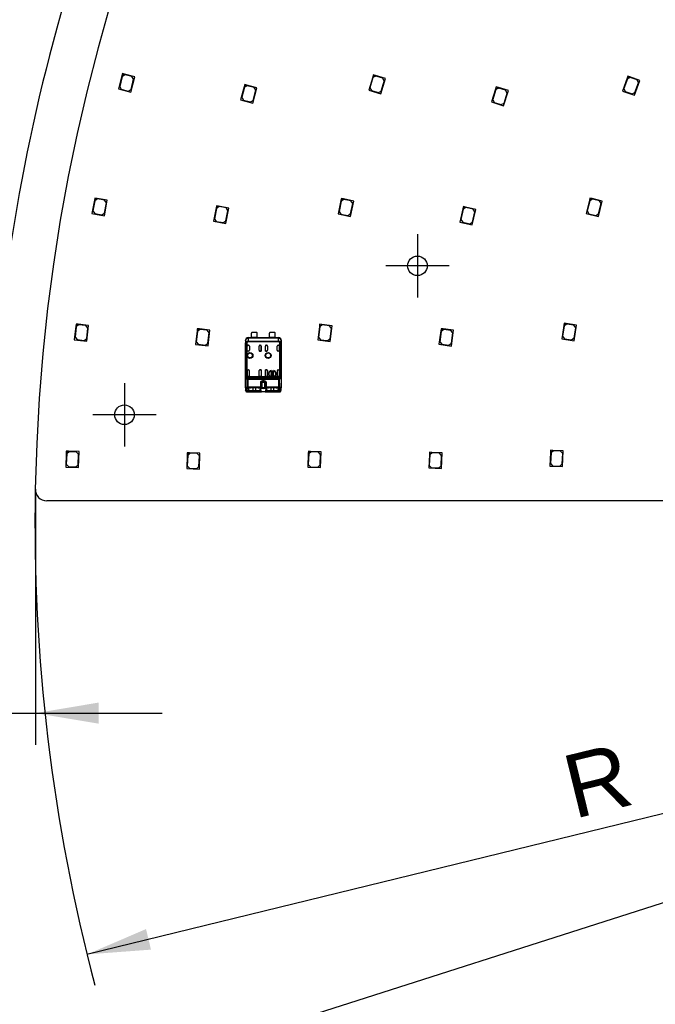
# Model space of a CAD drawing. Header units: millimetres. Extents: x 7 to 819, y 15 to 587.
# Tile 10 of 59: x 265 to 335, y 118 to 227. Entities that reach past the tile are written whole.
import ezdxf
from ezdxf.enums import TextEntityAlignment as Align
from ezdxf.lldxf.tags import DXFTag

# ---------------------------------------------------------------- set-up
doc = ezdxf.new("R2010")
doc.units = ezdxf.units.MM
doc.layers.add('Default', color=7, linetype='Continuous')
doc.layers.add('RDLED_1-4_802MM_', color=7, linetype='Continuous')
doc.styles.add('SEACAD_Arial', font='arial.ttf')
tags = doc.linetypes.add('CENTER2', pattern=[28.575, 19.05, -3.175, 3.175, -3.175]).pattern_tags.tags
tags[10:11] = [DXFTag(74, 4), DXFTag(75, 0), DXFTag(340, '0'), DXFTag(46, 0.0), DXFTag(50, 0.0), DXFTag(44, 0.0), DXFTag(45, 0.0)]
tags[8:9] = [DXFTag(74, 4), DXFTag(75, 0), DXFTag(340, '0'), DXFTag(46, 0.0), DXFTag(50, 0.0), DXFTag(44, 0.0), DXFTag(45, 0.0)]
tags[6:7] = [DXFTag(74, 4), DXFTag(75, 0), DXFTag(340, '0'), DXFTag(46, 0.0), DXFTag(50, 0.0), DXFTag(44, 0.0), DXFTag(45, 0.0)]
tags[4:5] = [DXFTag(74, 4), DXFTag(75, 0), DXFTag(340, '0'), DXFTag(46, 0.0), DXFTag(50, 0.0), DXFTag(44, 0.0), DXFTag(45, 0.0)]
doc.dimstyles.new('ISO', dxfattribs={"dimtxt": 7, "dimasz": 7, "dimexe": 3.5, "dimexo": 0, "dimgap": 1.75, "dimtad": 1, "dimlfac": 2, "dimtxsty": 'SEACAD_Arial', "dimblk1": '_SE_FILLED', "dimblk2": '_SE_FILLED', "dimsah": 1, "dimcen": 3.5, "dimadec": 0, "dimazin": 0, "dimtfac": 0.5, "dimtdec": 3, "dimtmove": 1, "dimatfit": 3, "dimfxl": 1, "dimtolj": 1, "dimarcsym": 0})

# ---------------------------------------------------------------- blocks, each defined once
blk = doc.blocks.new('SEANNOT_GROUP5')
at = {"layer": 'Default', "color": 7, "linetype": 'CENTER2'}
for p, q in [((276.8, 186.47), (276.8, 179.47)), ((280.3, 182.97), (273.3, 182.97))]:
    blk.add_line(p, q, dxfattribs=at)
blk = doc.blocks.new('SEANNOT_GROUP6')
at = {"layer": 'Default', "color": 7, "linetype": 'CENTER2'}
for p, q in [((309.15, 202.92), (309.15, 195.92)), ((312.65, 199.42), (305.65, 199.42))]:
    blk.add_line(p, q, dxfattribs=at)
blk = doc.blocks.new('SE')
at = {"layer": 'RDLED_1-4_802MM_', "color": 7, "linetype": 'Continuous'}
for p, q in [((276.52, 220.41), (276.15, 218.96)), ((276.55, 220.35), (276.27, 219.24)), ((276.58, 220.65), (276.52, 220.41)), ((276.52, 220.41), (276.82, 220.59)), ((276.86, 220.53), (276.55, 220.35)), ((276.82, 220.59), (276.58, 220.65)), ((277.94, 220.31), (276.82, 220.59)), ((277.63, 220.33), (276.86, 220.53)), ((277.5, 218.61), (277.94, 220.31)), ((277.53, 218.91), (277.81, 220.03)), ((277.81, 220.03), (277.63, 220.33)), ((304.21, 220.27), (303.78, 218.83)), ((304.24, 220.21), (303.91, 219.1)), ((304.28, 220.51), (304.21, 220.27)), ((304.21, 220.27), (304.52, 220.44)), ((304.55, 220.37), (304.24, 220.21)), ((304.52, 220.44), (304.28, 220.51)), ((305.62, 220.11), (304.52, 220.44)), ((305.32, 220.15), (304.55, 220.37)), ((305.12, 218.43), (305.62, 220.11)), ((305.16, 218.73), (305.49, 219.83)), ((305.49, 219.83), (305.32, 220.15)), ((332.3, 220.14), (331.8, 218.73)), ((332.33, 220.08), (331.95, 219)), ((332.39, 220.38), (332.3, 220.14)), ((332.3, 220.14), (332.62, 220.3)), ((332.65, 220.23), (332.33, 220.08)), ((332.62, 220.3), (332.39, 220.38)), ((333.71, 219.91), (332.62, 220.3)), ((333.41, 219.96), (332.65, 220.23)), ((333.12, 218.26), (333.71, 219.91)), ((333.56, 219.64), (333.41, 219.96)), ((276.15, 218.96), (277.5, 218.61)), ((276.27, 219.24), (276.45, 218.93)), ((276.45, 218.93), (277.22, 218.73)), ((277.22, 218.73), (277.53, 218.91)), ((290.02, 219.21), (289.63, 217.76)), ((290.05, 219.15), (289.75, 218.04)), ((290.08, 219.45), (290.02, 219.21)), ((290.02, 219.21), (290.32, 219.38)), ((290.36, 219.32), (290.05, 219.15)), ((290.32, 219.38), (290.08, 219.45)), ((291.43, 219.09), (290.32, 219.38)), ((291.13, 219.12), (290.36, 219.32)), ((290.98, 217.4), (291.43, 219.09)), ((291.01, 217.7), (291.31, 218.81)), ((291.31, 218.81), (291.13, 219.12)), ((303.78, 218.83), (305.12, 218.43)), ((303.91, 219.1), (304.08, 218.79)), ((304.08, 218.79), (304.85, 218.56)), ((304.85, 218.56), (305.16, 218.73)), ((317.78, 218.95), (317.33, 217.52)), ((317.82, 218.89), (317.47, 217.79)), ((317.86, 219.19), (317.78, 218.95)), ((317.78, 218.95), (318.1, 219.11)), ((318.13, 219.05), (317.82, 218.89)), ((318.1, 219.11), (317.86, 219.19)), ((319.19, 218.77), (318.1, 219.11)), ((318.89, 218.81), (318.13, 219.05)), ((318.67, 217.1), (319.19, 218.77)), ((319.06, 218.49), (318.89, 218.81)), ((331.8, 218.73), (333.12, 218.26)), ((331.95, 219), (332.1, 218.68)), ((332.1, 218.68), (332.85, 218.41)), ((333.17, 218.56), (333.56, 219.64)), ((289.63, 217.76), (290.98, 217.4)), ((289.75, 218.04), (289.93, 217.73)), ((289.93, 217.73), (290.7, 217.52)), ((290.7, 217.52), (291.01, 217.7)), ((317.47, 217.79), (317.63, 217.48)), ((318.71, 217.4), (319.06, 218.49)), ((332.85, 218.41), (333.17, 218.56)), ((317.33, 217.52), (318.67, 217.1)), ((317.63, 217.48), (318.4, 217.24)), ((318.4, 217.24), (318.71, 217.4)), ((273.48, 206.67), (273.21, 205.19)), ((273.52, 206.91), (273.48, 206.67)), ((273.48, 206.67), (273.77, 206.87)), ((273.77, 206.87), (273.52, 206.91)), ((273.81, 206.81), (273.52, 206.61)), ((274.9, 206.66), (273.77, 206.87)), ((274.6, 206.67), (273.81, 206.81)), ((274.59, 204.94), (274.9, 206.66)), ((274.8, 206.38), (274.6, 206.67)), ((300.75, 206.87), (300.7, 206.62)), ((300.7, 206.62), (300.99, 206.81)), ((301.03, 206.76), (300.73, 206.56)), ((300.99, 206.81), (300.75, 206.87)), ((302.12, 206.58), (300.99, 206.81)), ((301.81, 206.59), (301.03, 206.76)), ((328.14, 206.66), (327.77, 205.21)), ((328.2, 206.91), (328.14, 206.66)), ((328.14, 206.66), (328.44, 206.85)), ((328.48, 206.79), (328.17, 206.6)), ((328.44, 206.85), (328.2, 206.91)), ((329.55, 206.57), (328.44, 206.85)), ((329.25, 206.59), (328.48, 206.79)), ((273.52, 206.61), (273.31, 205.48)), ((274.59, 205.25), (274.8, 206.38)), ((286.91, 205.81), (286.63, 204.34)), ((286.95, 205.76), (286.73, 204.63)), ((286.95, 206.06), (286.91, 205.81)), ((286.91, 205.81), (287.2, 206.01)), ((287.2, 206.01), (286.95, 206.06)), ((287.24, 205.96), (286.95, 205.76)), ((288.33, 205.8), (287.2, 206.01)), ((288.03, 205.81), (287.24, 205.96)), ((288, 204.08), (288.33, 205.8)), ((288.22, 205.51), (288.03, 205.81)), ((300.7, 206.62), (300.39, 205.15)), ((300.73, 206.56), (300.5, 205.44)), ((301.76, 204.87), (302.12, 206.58)), ((301.77, 205.17), (302.01, 206.3)), ((302.01, 206.3), (301.81, 206.59)), ((314.17, 205.72), (313.85, 204.26)), ((314.21, 205.67), (313.96, 204.54)), ((314.23, 205.97), (314.17, 205.72)), ((314.17, 205.72), (314.47, 205.91)), ((314.51, 205.85), (314.21, 205.67)), ((314.47, 205.91), (314.23, 205.97)), ((315.59, 205.66), (314.47, 205.91)), ((315.29, 205.68), (314.51, 205.85)), ((315.21, 203.96), (315.59, 205.66)), ((315.48, 205.38), (315.29, 205.68)), ((328.17, 206.6), (327.89, 205.49)), ((329.13, 204.87), (329.55, 206.57)), ((329.15, 205.17), (329.43, 206.29)), ((329.43, 206.29), (329.25, 206.59)), ((273.21, 205.19), (274.59, 204.94)), ((273.31, 205.48), (273.52, 205.19)), ((273.52, 205.19), (274.3, 205.04)), ((274.3, 205.04), (274.59, 205.25)), ((286.73, 204.63), (286.93, 204.33)), ((288.01, 204.38), (288.22, 205.51)), ((300.39, 205.15), (301.76, 204.87)), ((300.5, 205.44), (300.69, 205.14)), ((300.69, 205.14), (301.48, 204.98)), ((301.48, 204.98), (301.77, 205.17)), ((313.96, 204.54), (314.15, 204.24)), ((315.23, 204.26), (315.48, 205.38)), ((327.77, 205.21), (329.13, 204.87)), ((327.89, 205.49), (328.07, 205.18)), ((328.07, 205.18), (328.85, 204.99)), ((328.85, 204.99), (329.15, 205.17)), ((286.63, 204.34), (288, 204.08)), ((286.93, 204.33), (287.72, 204.19)), ((287.72, 204.19), (288.01, 204.38)), ((313.85, 204.26), (315.21, 203.96)), ((314.15, 204.24), (314.93, 204.07)), ((314.93, 204.07), (315.23, 204.26)), ((271.43, 192.74), (271.26, 191.25)), ((271.47, 192.68), (271.35, 191.54)), ((271.45, 192.99), (271.43, 192.74)), ((271.43, 192.74), (271.7, 192.96)), ((271.7, 192.96), (271.45, 192.99)), ((271.74, 192.91), (271.47, 192.68)), ((272.84, 192.84), (271.7, 192.96)), ((272.54, 192.82), (271.74, 192.91)), ((272.76, 192.55), (272.54, 192.82)), ((272.64, 191.4), (272.76, 192.55)), ((272.66, 191.1), (272.84, 192.84)), ((298.32, 192.73), (298.14, 191.24)), ((298.37, 192.68), (298.22, 191.53)), ((298.35, 192.98), (298.32, 192.73)), ((298.32, 192.73), (298.6, 192.95)), ((298.6, 192.95), (298.35, 192.98)), ((298.64, 192.89), (298.37, 192.68)), ((299.74, 192.81), (298.6, 192.95)), ((299.44, 192.79), (298.64, 192.89)), ((299.66, 192.51), (299.44, 192.79)), ((299.51, 191.37), (299.66, 192.51)), ((299.53, 191.07), (299.74, 192.81)), ((325.31, 192.84), (325.09, 191.36)), ((325.35, 192.78), (325.18, 191.65)), ((325.34, 193.09), (325.31, 192.84)), ((325.31, 192.84), (325.59, 193.05)), ((325.59, 193.05), (325.34, 193.09)), ((325.63, 192.99), (325.35, 192.78)), ((326.73, 192.88), (325.59, 193.05)), ((326.43, 192.88), (325.63, 192.99)), ((326.64, 192.59), (326.43, 192.88)), ((326.47, 191.15), (326.73, 192.88)), ((326.47, 191.45), (326.64, 192.59)), ((271.35, 191.54), (271.57, 191.27)), ((284.81, 192.23), (284.64, 190.74)), ((284.85, 192.17), (284.72, 191.03)), ((284.84, 192.48), (284.81, 192.23)), ((284.81, 192.23), (285.08, 192.45)), ((285.08, 192.45), (284.84, 192.48)), ((285.13, 192.39), (284.85, 192.17)), ((286.23, 192.32), (285.08, 192.45)), ((285.92, 192.3), (285.13, 192.39)), ((286.14, 192.03), (285.92, 192.3)), ((286.02, 190.88), (286.14, 192.03)), ((286.03, 190.58), (286.23, 192.32)), ((290.46, 191.5), (290.46, 191.49)), ((290.46, 191.5), (290.82, 191.5)), ((290.46, 191.49), (290.47, 191.49)), ((290.47, 191.49), (290.47, 191.49)), ((290.47, 191.49), (293.8, 191.49)), ((290.47, 191.49), (290.47, 191.42)), ((293.8, 191.42), (290.47, 191.42)), ((290.47, 191.42), (290.47, 191.11)), ((290.82, 191.5), (290.82, 191.97)), ((291.45, 191.5), (290.82, 191.5)), ((291.42, 192.05), (290.85, 192.05)), ((291.45, 191.5), (291.45, 191.97)), ((291.45, 191.5), (292.82, 191.5)), ((292.82, 191.5), (292.82, 191.97)), ((293.45, 191.5), (292.82, 191.5)), ((293.42, 192.05), (292.85, 192.05)), ((293.45, 191.5), (293.45, 191.97)), ((293.45, 191.5), (293.81, 191.5)), ((293.8, 191.49), (293.81, 191.49)), ((293.8, 191.49), (293.8, 191.49)), ((293.8, 191.42), (293.8, 191.49)), ((293.8, 191.11), (293.8, 191.42)), ((293.81, 191.49), (293.81, 191.5)), ((298.22, 191.53), (298.44, 191.26)), ((311.73, 192.24), (311.53, 190.75)), ((311.77, 192.18), (311.62, 191.04)), ((311.76, 192.48), (311.73, 192.24)), ((311.73, 192.24), (312.01, 192.45)), ((312.01, 192.45), (311.76, 192.48)), ((312.05, 192.39), (311.77, 192.18)), ((313.15, 192.3), (312.01, 192.45)), ((312.84, 192.29), (312.05, 192.39)), ((313.06, 192.01), (312.84, 192.29)), ((312.91, 190.87), (313.06, 192.01)), ((312.92, 190.56), (313.15, 192.3)), ((325.18, 191.65), (325.39, 191.36)), ((326.18, 191.24), (326.47, 191.45)), ((271.26, 191.25), (272.66, 191.1)), ((271.57, 191.27), (272.36, 191.18)), ((272.36, 191.18), (272.64, 191.4)), ((284.64, 190.74), (286.03, 190.58)), ((284.72, 191.03), (284.94, 190.75)), ((284.94, 190.75), (285.74, 190.66)), ((285.74, 190.66), (286.02, 190.88)), ((290.17, 191.19), (290.16, 191.2)), ((290.16, 191.2), (290.16, 186.47)), ((290.17, 191.19), (290.17, 190.85)), ((290.17, 185.96), (290.17, 190.85)), ((290.18, 190.85), (290.18, 185.96)), ((290.31, 190.92), (290.22, 190.92)), ((290.22, 187.15), (290.22, 190.92)), ((290.23, 190.96), (290.23, 190.96)), ((290.31, 190.92), (290.31, 187.18)), ((290.36, 190.55), (290.36, 190.55)), ((290.36, 190), (290.36, 190.55)), ((290.36, 190), (290.36, 190.55)), ((290.46, 190.65), (290.51, 190.65)), ((290.47, 191.11), (293.8, 191.11)), ((293.8, 191.03), (290.47, 191.03)), ((290.61, 190.55), (290.61, 190.1)), ((291.66, 190.1), (291.66, 190.55)), ((291.76, 190.65), (291.81, 190.65)), ((291.91, 190.55), (291.91, 190.55)), ((291.91, 190), (291.91, 190.55)), ((291.91, 190.55), (291.91, 190)), ((292.36, 190.55), (292.36, 190.55)), ((292.36, 190), (292.36, 190.55)), ((292.36, 190), (292.36, 190.55)), ((292.46, 190.65), (292.51, 190.65)), ((292.61, 190.55), (292.61, 190.1)), ((293.66, 190.1), (293.66, 190.55)), ((293.76, 190.65), (293.81, 190.65)), ((293.91, 190.55), (293.91, 190.55)), ((293.91, 190), (293.91, 190.55)), ((293.91, 190.55), (293.91, 190)), ((294.05, 190.96), (293.96, 190.92)), ((293.96, 187.18), (293.96, 190.92)), ((294.05, 190.92), (293.96, 190.92)), ((294.05, 190.92), (294.05, 187.15)), ((294.11, 191.2), (294.1, 191.19)), ((294.1, 190.85), (294.1, 191.19)), ((294.1, 190.85), (294.1, 185.96)), ((294.1, 190.85), (294.1, 185.96)), ((294.11, 191.2), (294.11, 186.47)), ((298.14, 191.24), (299.53, 191.07)), ((298.44, 191.26), (299.23, 191.16)), ((299.23, 191.16), (299.51, 191.37)), ((311.53, 190.75), (312.92, 190.56)), ((311.62, 191.04), (311.83, 190.76)), ((311.83, 190.76), (312.63, 190.65)), ((312.63, 190.65), (312.91, 190.87)), ((325.09, 191.36), (326.47, 191.15)), ((325.39, 191.36), (326.18, 191.24)), ((290.36, 190), (290.36, 190)), ((290.51, 190), (290.36, 190)), ((290.51, 190), (290.36, 190)), ((290.51, 190), (290.51, 190)), ((291.76, 190), (291.76, 190)), ((291.76, 190), (291.91, 190)), ((291.91, 190), (291.76, 190)), ((291.91, 190), (291.91, 190)), ((292.36, 190), (292.36, 190)), ((292.36, 190), (292.51, 190)), ((292.51, 190), (292.36, 190)), ((292.51, 190), (292.51, 190)), ((293.76, 190), (293.76, 190)), ((293.91, 190), (293.76, 190)), ((293.91, 190), (293.76, 190)), ((293.91, 190), (293.91, 190)), ((290.32, 186.98), (290.22, 187.15)), ((290.32, 187.18), (290.46, 187.18)), ((290.36, 187.94), (290.36, 187.95)), ((290.36, 187.95), (290.36, 187.28)), ((290.36, 187.95), (290.48, 187.95)), ((290.36, 187.28), (290.36, 187.94)), ((290.36, 187.94), (290.48, 187.94)), ((290.36, 187.28), (290.36, 187.28)), ((290.48, 187.18), (290.46, 187.18)), ((290.48, 187.94), (290.48, 187.95)), ((290.48, 187.18), (290.48, 187.18)), ((290.48, 187.18), (291.79, 187.18)), ((290.58, 187.85), (290.58, 187.28)), ((291.69, 187.28), (291.69, 187.85)), ((291.79, 187.94), (291.79, 187.95)), ((291.79, 187.95), (291.91, 187.95)), ((291.91, 187.94), (291.79, 187.94)), ((291.81, 187.18), (291.79, 187.18)), ((291.81, 187.18), (292.46, 187.18)), ((291.91, 187.94), (291.91, 187.95)), ((291.91, 187.95), (291.91, 187.28)), ((291.91, 187.94), (291.91, 187.28)), ((291.91, 187.28), (291.91, 187.28)), ((292.36, 187.94), (292.36, 187.95)), ((292.36, 187.95), (292.36, 187.28)), ((292.36, 187.95), (292.48, 187.95)), ((292.36, 187.28), (292.36, 187.94)), ((292.48, 187.94), (292.36, 187.94)), ((292.36, 187.28), (292.36, 187.28)), ((292.48, 187.18), (292.46, 187.18)), ((292.48, 187.94), (292.48, 187.95)), ((292.48, 187.18), (293.79, 187.18)), ((292.58, 187.85), (292.58, 187.28)), ((292.79, 187.63), (292.77, 187.63)), ((292.77, 187.33), (292.77, 187.63)), ((292.77, 187.33), (292.79, 187.33)), ((292.79, 187.33), (292.79, 187.63)), ((292.89, 187.77), (293.38, 187.77)), ((292.89, 187.71), (292.89, 187.77)), ((293.1, 187.71), (292.89, 187.71)), ((293.39, 187.23), (292.89, 187.23)), ((292.89, 187.23), (292.89, 187.22)), ((293.39, 187.22), (292.89, 187.22)), ((292.99, 187.84), (292.99, 187.83)), ((292.99, 187.84), (293.29, 187.84)), ((292.99, 187.83), (293.29, 187.83)), ((293.1, 187.65), (293.1, 187.71)), ((293.1, 187.39), (293.1, 187.59)), ((293.1, 187.27), (293.1, 187.32)), ((293.17, 187.27), (293.1, 187.27)), ((293.17, 187.71), (293.17, 187.65)), ((293.38, 187.71), (293.17, 187.71)), ((293.17, 187.59), (293.17, 187.39)), ((293.17, 187.32), (293.17, 187.27)), ((293.3, 187.53), (293.24, 187.53)), ((293.24, 187.45), (293.3, 187.45)), ((293.29, 187.83), (293.29, 187.84)), ((293.38, 187.77), (293.38, 187.71)), ((293.39, 187.22), (293.39, 187.23)), ((293.5, 187.63), (293.49, 187.63)), ((293.49, 187.63), (293.49, 187.33)), ((293.49, 187.33), (293.5, 187.33)), ((293.5, 187.63), (293.5, 187.33)), ((293.69, 187.28), (293.69, 187.85)), ((293.79, 187.94), (293.79, 187.95)), ((293.79, 187.95), (293.91, 187.95)), ((293.79, 187.94), (293.91, 187.94)), ((293.79, 187.18), (293.79, 187.18)), ((293.81, 187.18), (293.79, 187.18)), ((293.81, 187.18), (293.96, 187.18)), ((293.88, 187.04), (293.96, 187.18)), ((293.91, 187.94), (293.91, 187.95)), ((293.91, 187.95), (293.91, 187.28)), ((293.91, 187.28), (293.91, 187.94)), ((293.91, 187.28), (293.91, 187.28)), ((294.05, 187.15), (293.95, 186.98)), ((293.96, 187.18), (293.96, 187.18)), ((290.16, 186.47), (290.17, 186.47)), ((290.17, 186.47), (290.17, 185.67)), ((290.17, 186.47), (290.17, 186.47)), ((290.18, 185.96), (290.25, 186.01)), ((290.25, 186.01), (290.37, 186.05)), ((290.43, 186.87), (290.37, 186.87)), ((290.37, 186.05), (290.37, 186.87)), ((290.37, 186.05), (290.43, 186.05)), ((290.39, 187.04), (293.88, 187.04)), ((293.84, 186.87), (290.43, 186.87)), ((290.43, 186.87), (290.43, 186.05)), ((290.43, 186.05), (290.43, 185.96)), ((290.43, 186.05), (291.84, 186.05)), ((291.91, 186.55), (291.84, 186.55)), ((291.84, 186.05), (291.84, 186.55)), ((291.84, 186.05), (291.91, 186.05)), ((291.84, 185.96), (291.84, 186.05)), ((292.01, 186.55), (291.91, 186.55)), ((291.91, 186.55), (291.91, 186.05)), ((291.91, 186.05), (292.01, 186.02)), ((292.26, 186.55), (292.01, 186.55)), ((292.01, 186.02), (292.01, 186.55)), ((292.08, 186.65), (292.07, 186.74)), ((292.07, 186.74), (292.21, 186.74)), ((292.14, 186.65), (292.08, 186.65)), ((292.15, 186.65), (292.14, 186.65)), ((292.15, 186.65), (292.19, 186.65)), ((292.3, 186.61), (292.19, 186.65)), ((292.37, 186.55), (292.26, 186.55)), ((292.26, 186.55), (292.26, 186.02)), ((292.26, 186.02), (292.37, 186.05)), ((292.37, 186.05), (292.37, 186.55)), ((292.43, 186.55), (292.37, 186.55)), ((292.37, 186.05), (292.43, 186.05)), ((292.43, 186.55), (292.43, 186.05)), ((292.43, 186.05), (292.43, 185.96)), ((292.43, 186.05), (293.84, 186.05)), ((293.91, 186.87), (293.84, 186.87)), ((293.84, 186.05), (293.84, 186.87)), ((293.84, 185.96), (293.84, 186.05)), ((293.84, 186.05), (293.91, 186.05)), ((293.91, 186.05), (293.91, 186.87)), ((293.91, 186.05), (294.02, 186.01)), ((294.02, 186.01), (294.1, 185.96)), ((294.11, 185.67), (294.11, 186.47)), ((294.11, 186.47), (294.11, 186.47)), ((294.11, 186.47), (294.11, 186.47)), ((290.17, 185.96), (290.18, 185.96)), ((290.17, 185.96), (290.17, 185.67)), ((290.19, 185.62), (290.17, 185.67)), ((290.19, 185.62), (290.19, 185.61)), ((290.27, 185.87), (290.34, 185.92)), ((290.27, 185.58), (290.27, 185.87)), ((290.29, 185.53), (290.56, 185.53)), ((290.34, 185.92), (290.43, 185.96)), ((290.36, 185.5), (290.74, 185.5)), ((290.46, 185.98), (290.41, 185.83)), ((290.41, 185.83), (290.41, 185.67)), ((290.41, 185.67), (290.46, 185.81)), ((291.84, 185.96), (290.43, 185.96)), ((290.46, 185.81), (290.46, 185.89)), ((290.6, 185.67), (290.57, 185.53)), ((291.56, 185.95), (290.71, 185.95)), ((290.76, 185.65), (290.74, 185.5)), ((290.74, 185.5), (290.96, 185.5)), ((290.76, 185.65), (290.96, 185.65)), ((290.96, 185.95), (290.96, 185.65)), ((290.96, 185.65), (290.96, 185.5)), ((290.96, 185.65), (291.31, 185.65)), ((290.96, 185.5), (291.31, 185.5)), ((291.31, 185.65), (291.31, 185.95)), ((291.31, 185.5), (291.31, 185.65)), ((291.31, 185.65), (291.51, 185.65)), ((291.31, 185.5), (291.53, 185.5)), ((291.53, 185.5), (291.51, 185.65)), ((291.53, 185.5), (291.93, 185.5)), ((291.67, 185.67), (291.71, 185.53)), ((291.71, 185.53), (292.56, 185.53)), ((291.87, 185.83), (291.82, 185.98)), ((291.82, 185.89), (291.82, 185.81)), ((291.82, 185.81), (291.87, 185.67)), ((291.84, 185.96), (291.93, 185.92)), ((291.87, 185.67), (291.87, 185.83)), ((291.93, 185.5), (291.94, 185.5)), ((292.33, 185.5), (292.35, 185.5)), ((292.34, 185.92), (292.43, 185.96)), ((292.35, 185.5), (292.74, 185.5)), ((292.46, 185.98), (292.41, 185.83)), ((292.41, 185.83), (292.41, 185.67)), ((292.41, 185.67), (292.46, 185.81)), ((293.84, 185.96), (292.43, 185.96)), ((292.46, 185.81), (292.46, 185.89)), ((292.6, 185.67), (292.57, 185.53)), ((293.56, 185.95), (292.71, 185.95)), ((292.76, 185.65), (292.74, 185.5)), ((292.74, 185.5), (292.96, 185.5)), ((292.76, 185.65), (292.96, 185.65)), ((292.96, 185.95), (292.96, 185.65)), ((292.96, 185.65), (293.31, 185.65)), ((292.96, 185.65), (292.96, 185.5)), ((292.96, 185.5), (293.31, 185.5)), ((293.31, 185.65), (293.31, 185.95)), ((293.31, 185.65), (293.51, 185.65)), ((293.31, 185.5), (293.31, 185.65)), ((293.31, 185.5), (293.53, 185.5)), ((293.53, 185.5), (293.51, 185.65)), ((293.53, 185.5), (293.91, 185.5)), ((293.71, 185.53), (293.67, 185.67)), ((293.71, 185.53), (293.99, 185.53)), ((293.87, 185.83), (293.82, 185.98)), ((293.82, 185.89), (293.82, 185.81)), ((293.82, 185.81), (293.87, 185.67)), ((293.84, 185.96), (293.94, 185.92)), ((293.87, 185.67), (293.87, 185.83)), ((293.94, 185.92), (294, 185.87)), ((294, 185.87), (294.01, 185.58)), ((294.11, 185.67), (294.1, 185.96)), ((294.1, 185.96), (294.1, 185.96)), ((270.37, 178.7), (270.32, 177.2)), ((270.38, 178.95), (270.37, 178.7)), ((270.37, 178.7), (270.63, 178.94)), ((270.63, 178.94), (270.38, 178.95)), ((270.42, 178.65), (270.38, 177.5)), ((270.68, 178.89), (270.42, 178.65)), ((271.78, 178.9), (270.63, 178.94)), ((271.48, 178.86), (270.68, 178.89)), ((271.72, 178.6), (271.48, 178.86)), ((271.68, 177.45), (271.72, 178.6)), ((271.72, 177.15), (271.78, 178.9)), ((283.73, 178.52), (283.67, 177.02)), ((283.74, 178.77), (283.73, 178.52)), ((283.73, 178.52), (283.99, 178.76)), ((283.99, 178.76), (283.74, 178.77)), ((283.78, 178.47), (283.74, 177.32)), ((284.04, 178.71), (283.78, 178.47)), ((285.14, 178.72), (283.99, 178.76)), ((284.84, 178.68), (284.04, 178.71)), ((285.08, 178.42), (284.84, 178.68)), ((285.03, 177.27), (285.08, 178.42)), ((285.07, 176.97), (285.14, 178.72)), ((297.1, 178.69), (297.04, 177.19)), ((297.11, 178.94), (297.1, 178.69)), ((297.1, 178.69), (297.36, 178.93)), ((297.15, 178.64), (297.1, 177.49)), ((297.36, 178.93), (297.11, 178.94)), ((297.41, 178.88), (297.15, 178.64)), ((298.51, 178.88), (297.36, 178.93)), ((298.21, 178.85), (297.41, 178.88)), ((298.45, 178.59), (298.21, 178.85)), ((298.4, 177.44), (298.45, 178.59)), ((298.44, 177.14), (298.51, 178.88)), ((310.47, 178.59), (310.4, 177.09)), ((310.51, 178.53), (310.46, 177.38)), ((310.48, 178.84), (310.47, 178.59)), ((310.47, 178.59), (310.73, 178.82)), ((310.73, 178.82), (310.48, 178.84)), ((310.77, 178.77), (310.51, 178.53)), ((311.87, 178.77), (310.73, 178.82)), ((311.57, 178.74), (310.77, 178.77)), ((311.81, 178.48), (311.57, 178.74)), ((311.76, 177.33), (311.81, 178.48)), ((311.8, 177.02), (311.87, 178.77)), ((323.85, 178.81), (323.77, 177.31)), ((323.9, 178.75), (323.84, 177.6)), ((323.86, 179.05), (323.85, 178.81)), ((323.85, 178.81), (324.11, 179.04)), ((324.11, 179.04), (323.86, 179.05)), ((324.16, 178.99), (323.9, 178.75)), ((325.26, 178.98), (324.11, 179.04)), ((324.96, 178.95), (324.16, 178.99)), ((325.19, 178.69), (324.96, 178.95)), ((325.14, 177.54), (325.19, 178.69)), ((325.17, 177.24), (325.26, 178.98)), ((270.38, 177.5), (270.62, 177.24)), ((271.42, 177.21), (271.68, 177.45)), ((283.74, 177.32), (283.98, 177.06)), ((297.1, 177.49), (297.34, 177.23)), ((298.14, 177.2), (298.4, 177.44)), ((310.46, 177.38), (310.7, 177.12)), ((311.5, 177.09), (311.76, 177.33)), ((323.77, 177.31), (325.17, 177.24)), ((323.84, 177.6), (324.08, 177.34)), ((324.08, 177.34), (324.88, 177.3)), ((324.88, 177.3), (325.14, 177.54)), ((270.32, 177.2), (271.72, 177.15)), ((270.62, 177.24), (271.42, 177.21)), ((283.67, 177.02), (285.07, 176.97)), ((283.98, 177.06), (284.78, 177.03)), ((284.78, 177.03), (285.03, 177.27)), ((297.04, 177.19), (298.44, 177.14)), ((297.34, 177.23), (298.14, 177.2)), ((310.4, 177.09), (311.8, 177.02)), ((310.7, 177.12), (311.5, 177.09)), ((463.67, 173.47), (268.21, 173.47))]:
    blk.add_line(p, q, dxfattribs=at)
for centre, radius in [((309.15, 199.42), 1.08), ((290.66, 189.52), 0.328), ((290.66, 189.52), 0.293), ((290.66, 189.52), 0.276), ((290.66, 189.52), 0.275), ((292.66, 189.52), 0.328), ((292.66, 189.52), 0.293), ((292.66, 189.52), 0.276), ((292.66, 189.52), 0.275), ((276.8, 182.97), 1.08)]:
    blk.add_circle(centre, radius, dxfattribs=at)
for centre, radius, start, end in [((467.42, 170.97), 200.5, 91.0784, 178.9216), ((467.42, 170.97), 205.5, 151.0406, 178.9613), ((290.47, 191.19), 0.3, 90.0044, 179.9972), ((290.95, 191.97), 0.125, 143.1301, 180), ((291.32, 191.97), 0.125, 0, 36.8699), ((292.95, 191.97), 0.125, 143.1301, 180), ((293.32, 191.97), 0.125, 0, 36.8699), ((293.8, 191.19), 0.3, 0.004, 89.9956), ((290.32, 190.92), 0.106, 158.6295, 182.185), ((290.48, 190.81), 0.296, 91.8615, 149.9189), ((290.75, 191.87), 1.05, 240.1716, 244.9417), ((290.49, 190.84), 0.195, 93.7903, 155.5152), ((282.56, 191.05), 7.91, 359.8734, 0.4283), ((290.51, 190.55), 0.1, 0, 90), ((291.76, 190.55), 0.1, 90, 180), ((292.51, 190.55), 0.1, 0, 90), ((293.76, 190.55), 0.1, 90, 180), ((301.69, 191.05), 7.89, 179.5705, 180.1268), ((293.79, 190.82), 0.29, 29.4104, 88.8866), ((293.79, 190.84), 0.195, 24.4383, 86.2585), ((293.95, 190.92), 0.107, 357.5509, 21.0364), ((290.33, 186.97), 0.214, 96.3282, 121.9727), ((290.97, 187.42), 0.693, 200.5133, 213.6747), ((292.99, 187.63), 0.213, 90, 180), ((292.89, 187.33), 0.113, 180, 270), ((292.99, 187.63), 0.2, 90, 180), ((292.89, 187.33), 0.1, 180, 270), ((293.14, 187.49), 0.169, 101.3273, 258.6727), ((293.14, 187.49), 0.108, 107.7847, 252.2153), ((293.14, 187.49), 0.169, 14.2042, 78.6727), ((293.14, 187.49), 0.108, 22.432, 72.2153), ((293.14, 187.49), 0.169, 281.3273, 345.7958), ((293.14, 187.49), 0.108, 287.7847, 337.568), ((293.29, 187.63), 0.213, 0, 90), ((293.29, 187.63), 0.2, 0, 90), ((293.39, 187.33), 0.1, 270, 0), ((293.39, 187.33), 0.113, 270, 360), ((293.88, 186.77), 0.422, 65.6621, 78.4703), ((290.38, 186.04), 0.132, 193.1378, 249.9949), ((290.47, 186.87), 0.187, 114.301, 142.5147), ((290.18, 186.86), 0.184, 3.17, 42.1601), ((290.49, 186.06), 0.124, 186.7449, 240.7545), ((290.03, 186.87), 0.401, 0.2794, 25.3871), ((291.78, 186.06), 0.124, 299.2525, 353.2419), ((291.89, 186.04), 0.128, 289.6387, 348.0335), ((288.75, 187.22), 3.49, 350.563, 352.1949), ((292.38, 186.04), 0.128, 191.966, 250.3614), ((292.49, 186.06), 0.124, 186.7563, 240.7508), ((294.26, 186.86), 0.416, 155.069, 179.2656), ((293.78, 186.06), 0.124, 299.2436, 353.2579), ((293.79, 186.85), 0.208, 38.8783, 64.1068), ((294.09, 186.86), 0.183, 137.8946, 176.9787), ((293.9, 186.04), 0.127, 288.7617, 348.1219), ((290.26, 185.67), 0.0975, 182.0087, 271.5161), ((290.28, 185.97), 0.103, 185.1634, 266.886), ((290.27, 185.61), 0.0836, 179.285, 278.1826), ((290.71, 185.87), 0.377, 246.4704, 274.0888), ((290.76, 186.22), 0.572, 254.2299, 270.51), ((291.53, 186.14), 0.497, 268.266, 287.0376), ((291.56, 185.87), 0.377, 265.9633, 293.511), ((292.14, 186.44), 0.555, 248.2863, 291.7137), ((292.71, 185.87), 0.377, 246.491, 274.0813), ((292.76, 186.22), 0.572, 254.2299, 270.5096), ((293.53, 186.14), 0.497, 268.2761, 287.0195), ((293.56, 185.87), 0.378, 265.9704, 293.4944), ((294, 185.61), 0.0838, 261.8708, 7.5425), ((293.99, 185.97), 0.103, 273.114, 354.8372), ((294.01, 185.67), 0.0975, 268.4846, 357.9947), ((268.21, 174.72), 1.25, 178.9216, 270)]:
    blk.add_arc(centre, radius, start, end, dxfattribs=at)
for centre, major_axis, ratio, start_param, end_param in [((290.46, 191.2), (0.212, -0.212), 0.999924, 2.356207, 3.926956), ((290.47, 191.19), (0.3, 0.003), 0.766027, 1.562157, 3.128038), ((293.8, 191.19), (0.3, -0.003), 0.766027, 0.013567, 1.579437), ((293.81, 191.2), (-0.212, -0.212), 0.999924, 2.35623, 3.926978), ((290.46, 190.55), (0.1, 0), 0.999994, 1.57081, 3.141593), ((290.46, 190.55), (0.1, 0), 0.999994, 1.570796, 3.141593), ((291.81, 190.55), (-0.1, 0), 0.999994, 3.141593, 4.712389), ((291.81, 190.55), (-0.1, 0), 0.999994, 3.141593, 4.712389), ((292.46, 190.55), (0.1, 0), 0.999994, 1.570796, 3.141593), ((292.46, 190.55), (0.1, 0), 0.999994, 1.570796, 3.141593), ((293.81, 190.55), (-0.1, 0), 0.999994, 3.141593, 4.712375), ((293.81, 190.55), (-0.1, 0), 0.999994, 3.141593, 4.712389), ((290.51, 190.1), (0, 0.1), 0.999848, 3.141593, 4.712389), ((290.51, 190.1), (0, 0.1), 0.999848, 3.141593, 4.712389), ((291.76, 190.1), (0, 0.1), 0.999848, 1.570796, 3.141593), ((291.76, 190.1), (0, 0.1), 0.999848, 1.570796, 3.141593), ((292.51, 190.1), (0, 0.1), 0.999848, 3.141593, 4.712389), ((292.51, 190.1), (0, 0.1), 0.999848, 3.141593, 4.712389), ((293.76, 190.1), (0, 0.1), 0.999848, 1.570796, 3.141593), ((293.76, 190.1), (0, 0.1), 0.999848, 1.570796, 3.141593), ((290.46, 187.28), (0.1, 0), 0.999994, 3.141593, 4.712389), ((290.46, 187.28), (0.1, 0), 0.999994, 3.141593, 4.712389), ((290.48, 187.85), (0.0707, -0.0707), 0.999695, 0.785246, 2.356347), ((290.48, 187.84), (0.0707, -0.0707), 0.999695, 1.570796, 2.356347), ((290.48, 187.28), (0.1, 0), 0.999848, 4.712389, 6.283185), ((291.79, 187.85), (-0.0707, -0.0707), 0.999695, 3.926838, 5.497939), ((291.79, 187.28), (-0.1, 0), 0.999848, 0, 1.570796), ((291.79, 187.84), (-0.0707, -0.0707), 0.999695, 3.926838, 4.712389), ((291.81, 187.28), (-0.1, 0), 0.999994, 1.570796, 3.141593), ((291.81, 187.28), (-0.1, 0), 0.999994, 1.570796, 3.141593), ((292.46, 187.28), (0.1, 0), 0.999994, 3.141593, 4.712389), ((292.46, 187.28), (0.1, 0), 0.999994, 3.141593, 4.712389), ((292.48, 187.85), (0.0707, -0.0707), 0.999695, 0.785246, 2.356347), ((292.48, 187.84), (0.0707, -0.0707), 0.999695, 1.570796, 2.356347), ((292.48, 187.28), (0.1, 0), 0.999848, 4.712389, 6.283185), ((293.79, 187.85), (-0.0707, -0.0707), 0.999695, 3.926839, 5.497939), ((293.79, 187.28), (-0.1, 0), 0.999848, 0, 1.570796), ((293.79, 187.84), (-0.0707, -0.0707), 0.999695, 3.932239, 4.712389), ((293.81, 187.28), (-0.1, 0), 0.999994, 1.570796, 3.141593), ((293.81, 187.28), (-0.1, 0), 0.999994, 1.570796, 3.141593), ((290.46, 186.47), (0.3, 0), 0.999962, 3.141593, 3.453003), ((292.1, 186.55), (0, -0.1), 0.821429, 3.324107, 4.712389), ((292.18, 186.55), (0, 0.1), 0.821429, 4.712389, 6.100671), ((290.27, 185.96), (0.1, -0.0024), 0.939661, 3.166998, 4.734916), ((290.72, 185.57), (0.45, 0), 0.34204, 3.132956, 3.443003), ((293.56, 185.57), (-0.451, 0), 0.342128, 2.840923, 3.150345), ((294, 185.96), (0.1, 0.0024), 0.939661, 4.689874, 6.25773)]:
    blk.add_ellipse(centre, major_axis=major_axis, ratio=ratio, start_param=start_param, end_param=end_param, dxfattribs=at)
for points, degree, knots in [([(290.17, 190.85), (290.17, 190.86), (290.17, 190.88), (290.18, 190.9), (290.19, 190.93), (290.2, 190.95), (290.22, 190.96), (290.23, 190.96)], 3, [0, 0, 0, 0, 0.154851, 0.300538, 0.443184, 0.672236, 1, 1, 1, 1]), ([(290.22, 190.92), (290.21, 190.92), (290.2, 190.92), (290.19, 190.91), (290.18, 190.89), (290.18, 190.88), (290.18, 190.86), (290.18, 190.85)], 3, [0, 0, 0, 0, 0.264912, 0.488067, 0.676456, 0.841557, 1, 1, 1, 1]), ([(294.05, 190.96), (294.05, 190.96), (294.07, 190.95), (294.08, 190.94), (294.09, 190.92), (294.1, 190.89), (294.1, 190.87), (294.1, 190.85)], 3, [0, 0, 0, 0, 0.240772, 0.431729, 0.574394, 0.777665, 1, 1, 1, 1]), ([(294.1, 190.85), (294.1, 190.86), (294.1, 190.87), (294.09, 190.88), (294.09, 190.9), (294.08, 190.9), (294.08, 190.91), (294.07, 190.92), (294.06, 190.92), (294.05, 190.92)], 3, [0, 0, 0, 0, 0.113395, 0.227464, 0.348898, 0.483291, 0.634809, 0.806373, 1, 1, 1, 1]), ([(291.84, 186.55), (291.85, 186.62), (291.91, 186.67), (291.94, 186.7), (291.98, 186.72), (292.02, 186.74), (292.07, 186.74)], 2, [0, 0, 0, 0.5, 0.5, 0.75, 0.75, 1, 1, 1]), ([(292.08, 186.65), (292.07, 186.64), (292.05, 186.64), (292.02, 186.63), (292, 186.62), (291.97, 186.61), (291.94, 186.6), (291.93, 186.58), (291.91, 186.57), (291.91, 186.55), (291.91, 186.55)], 3, [0, 0, 0, 0, 0.141827, 0.2839, 0.426286, 0.56915, 0.713032, 0.830195, 0.924146, 1, 1, 1, 1]), ([(292.01, 186.02), (292.02, 186.01), (292.03, 186), (292.05, 185.99), (292.07, 185.99), (292.1, 185.98), (292.12, 185.98), (292.15, 185.98), (292.17, 185.98), (292.2, 185.99), (292.22, 185.99), (292.24, 186), (292.25, 186.01), (292.26, 186.02)], 3, [0, 0, 0, 0, 0.095482, 0.187791, 0.277611, 0.365684, 0.452798, 0.539767, 0.627407, 0.716518, 0.80786, 0.90214, 1, 1, 1, 1]), ([(292.21, 186.74), (292.3, 186.73), (292.36, 186.67), (292.39, 186.65), (292.41, 186.62), (292.43, 186.58), (292.43, 186.55)], 2, [0, 0, 0, 0.5, 0.5, 0.75, 0.75, 1, 1, 1]), ([(292.37, 186.55), (292.37, 186.55), (292.36, 186.56), (292.36, 186.57), (292.35, 186.58), (292.33, 186.6), (292.31, 186.61), (292.3, 186.61)], 3, [0, 0, 0, 0, 0.113884, 0.235323, 0.372052, 0.61919, 1, 1, 1, 1]), ([(290.29, 185.53), (290.29, 185.52), (290.3, 185.52), (290.31, 185.51), (290.33, 185.5), (290.34, 185.5), (290.36, 185.5), (290.36, 185.5)], 3, [0, 0, 0, 0, 0.206395, 0.408543, 0.607471, 0.804252, 1, 1, 1, 1]), ([(290.41, 185.83), (290.41, 185.88), (290.5, 185.91), (290.58, 185.95), (290.71, 185.95)], 2, [0, 0, 0, 0.5, 0.5, 1, 1, 1]), ([(290.46, 185.81), (290.46, 185.8), (290.46, 185.79), (290.46, 185.77), (290.48, 185.75), (290.5, 185.73), (290.54, 185.7), (290.58, 185.68), (290.6, 185.67)], 3, [0, 0, 0, 0, 0.13424, 0.263895, 0.388971, 0.509477, 0.752922, 1, 1, 1, 1]), ([(291.56, 185.95), (291.69, 185.95), (291.78, 185.91), (291.87, 185.88), (291.87, 185.83)], 2, [0, 0, 0, 0.5, 0.5, 1, 1, 1]), ([(291.67, 185.67), (291.68, 185.67), (291.71, 185.68), (291.74, 185.7), (291.76, 185.72), (291.79, 185.74), (291.8, 185.76), (291.82, 185.79), (291.82, 185.8), (291.82, 185.81)], 3, [0, 0, 0, 0, 0.119189, 0.246257, 0.381214, 0.524065, 0.674813, 0.833458, 1, 1, 1, 1]), ([(292.41, 185.83), (292.41, 185.88), (292.5, 185.91), (292.58, 185.95), (292.71, 185.95)], 2, [0, 0, 0, 0.5, 0.5, 1, 1, 1]), ([(292.46, 185.81), (292.46, 185.8), (292.46, 185.79), (292.46, 185.77), (292.48, 185.75), (292.5, 185.73), (292.54, 185.7), (292.58, 185.68), (292.6, 185.67)], 3, [0, 0, 0, 0, 0.13424, 0.263895, 0.388971, 0.509477, 0.752922, 1, 1, 1, 1]), ([(293.56, 185.95), (293.69, 185.95), (293.78, 185.91), (293.87, 185.88), (293.87, 185.83)], 2, [0, 0, 0, 0.5, 0.5, 1, 1, 1]), ([(293.67, 185.67), (293.68, 185.67), (293.71, 185.68), (293.74, 185.7), (293.76, 185.72), (293.79, 185.74), (293.8, 185.76), (293.82, 185.79), (293.82, 185.8), (293.82, 185.81)], 3, [0, 0, 0, 0, 0.119171, 0.246227, 0.381178, 0.524029, 0.674783, 0.833441, 1, 1, 1, 1]), ([(293.87, 185.67), (293.87, 185.63), (293.83, 185.59), (293.78, 185.56), (293.71, 185.53)], 2, [0, 0, 0, 0.500113, 0.500113, 1, 1, 1]), ([(293.91, 185.5), (293.92, 185.5), (293.93, 185.5), (293.96, 185.5), (293.97, 185.51), (293.98, 185.52), (293.99, 185.53)], 3, [0, 0, 0, 0, 0.244606, 0.491396, 0.742515, 1, 1, 1, 1])]:
    blk.add_open_spline(points, degree=degree, knots=knots, dxfattribs=at)
for points in [[(290.56, 185.53), (290.41, 185.59), (290.41, 185.67)], [(291.87, 185.67), (291.87, 185.59), (291.71, 185.53)], [(292.56, 185.53), (292.41, 185.59), (292.41, 185.67)]]:
    blk.add_open_spline(points, degree=2, dxfattribs=at)
blk = doc.blocks.new('DMBLK24')
at = {"layer": 'Default', "linetype": 'Continuous'}
for points in [[(254.96, 148.85), (261.96, 150.01), (254.96, 151.18)], [(273.96, 148.85), (273.96, 151.18), (266.96, 150.01)]]:
    blk.add_hatch(color=7, dxfattribs=at).paths.add_polyline_path(points)
at = {"layer": 'Default', "color": 7, "linetype": 'Continuous'}
for p, q in [((261.96, 174.7), (261.96, 146.51)), ((266.96, 174.75), (266.96, 146.51)), ((229.13, 150.01), (280.96, 150.01))]:
    blk.add_line(p, q, dxfattribs=at)
at = {"layer": 'Default', "color": 7, "linetype": 'Continuous', "style": 'SEACAD_Arial'}
blk.add_text('10', height=7, dxfattribs=at).set_placement((231.58, 158.76), align=Align.TOP_LEFT)
blk = doc.blocks.new('_SE_FILLED')
at = {"color": 0}
blk.add_line((0, 0), (-1, 0), dxfattribs=at)
blk.add_solid([(0, 0), (-1, -0.1665), (-1, 0.1665), (0, 0)], dxfattribs=at)
blk = doc.blocks.new('DMBLK27')
at = {"layer": 'Default', "linetype": 'Continuous'}
blk.add_hatch(color=7, dxfattribs=at).paths.add_polyline_path([(279.73, 123.89), (279.18, 126.16), (272.66, 123.36)])
at = {"layer": 'Default', "color": 7, "linetype": 'Continuous'}
blk.add_line((467.42, 170.97), (272.66, 123.36), dxfattribs=at)
blk.add_arc((467.42, 170.97), 200.5, 178.9216, 194.7372, dxfattribs=at)
at = {"layer": 'Default', "color": 7, "linetype": 'Continuous', "style": 'SEACAD_Arial'}
for s, p in [('(D=802)', (356.36, 152.83)), ('401', (335.64, 147.76)), ('R', (324.76, 145.11))]:
    blk.add_text(s, height=7, rotation=13.737, dxfattribs=at).set_placement(p, align=Align.TOP_LEFT)
blk = doc.blocks.new('DMBLK28')
at = {"layer": 'Default', "linetype": 'Continuous'}
blk.add_hatch(color=7, dxfattribs=at).paths.add_polyline_path([(117.24, 57.83), (116.53, 60.05), (110.22, 56.81)])
at = {"layer": 'Default', "color": 7, "linetype": 'Continuous'}
blk.add_line((467.42, 170.97), (110.22, 56.81), dxfattribs=at)
blk.add_arc((467.42, 170.97), 375, 179.4255, 198.2588, dxfattribs=at)
at = {"layer": 'Default', "color": 7, "linetype": 'Continuous', "style": 'SEACAD_Arial'}
for s, p in [('(D=1500)', (196.1, 93.44)), ('750', (175.78, 86.95)), ('R', (165.11, 83.54))]:
    blk.add_text(s, height=7, rotation=17.724, dxfattribs=at).set_placement(p, align=Align.TOP_LEFT)

msp = doc.modelspace()

# ---------------------------------------------------------------- block references
at = {"layer": 'Default'}
for name in ['SE', 'SEANNOT_GROUP6', 'SEANNOT_GROUP5']:
    msp.add_blockref(name, (0, 0), dxfattribs=at)

# ---------------------------------------------------------------- dimensions: what is measured, and where the dimension line sits
at = {"layer": 'Default', "color": 7, "linetype": 'Continuous'}
for center, mpoint, text, picture, middle in [((467.4217, 170.9735), (110.2215, 56.8112), '\\A1;<> (D=1500)', 'DMBLK28', (202.7621, 86.3875)), ((467.422, 170.9733), (272.6571, 123.3613), '\\A1;<> (D=802)', 'DMBLK27', (359.8579, 144.6783))]:
    dim = msp.add_radius_dim(center=center, mpoint=mpoint, text=text, dimstyle='ISO', override={"dimtmove": 0}, dxfattribs=at)
    dim.commit()
    dim.dimension.update_dxf_attribs({"geometry": picture, "text_midpoint": middle, "dimtype": 164})
dim = msp.add_linear_dim(base=(266.9575, 150.0141), p1=(261.9554, 174.6986), p2=(266.9575, 174.7468), text='\\A1;<>', dimstyle='ISO', override={"dimtmove": 0, "dimtolj": 0}, dxfattribs=at)
dim.commit()
dim.dimension.update_dxf_attribs({"geometry": 'DMBLK24', "text_midpoint": (244.9838, 150.0141), "dimtype": 160})

doc.saveas('drawing.dxf')
